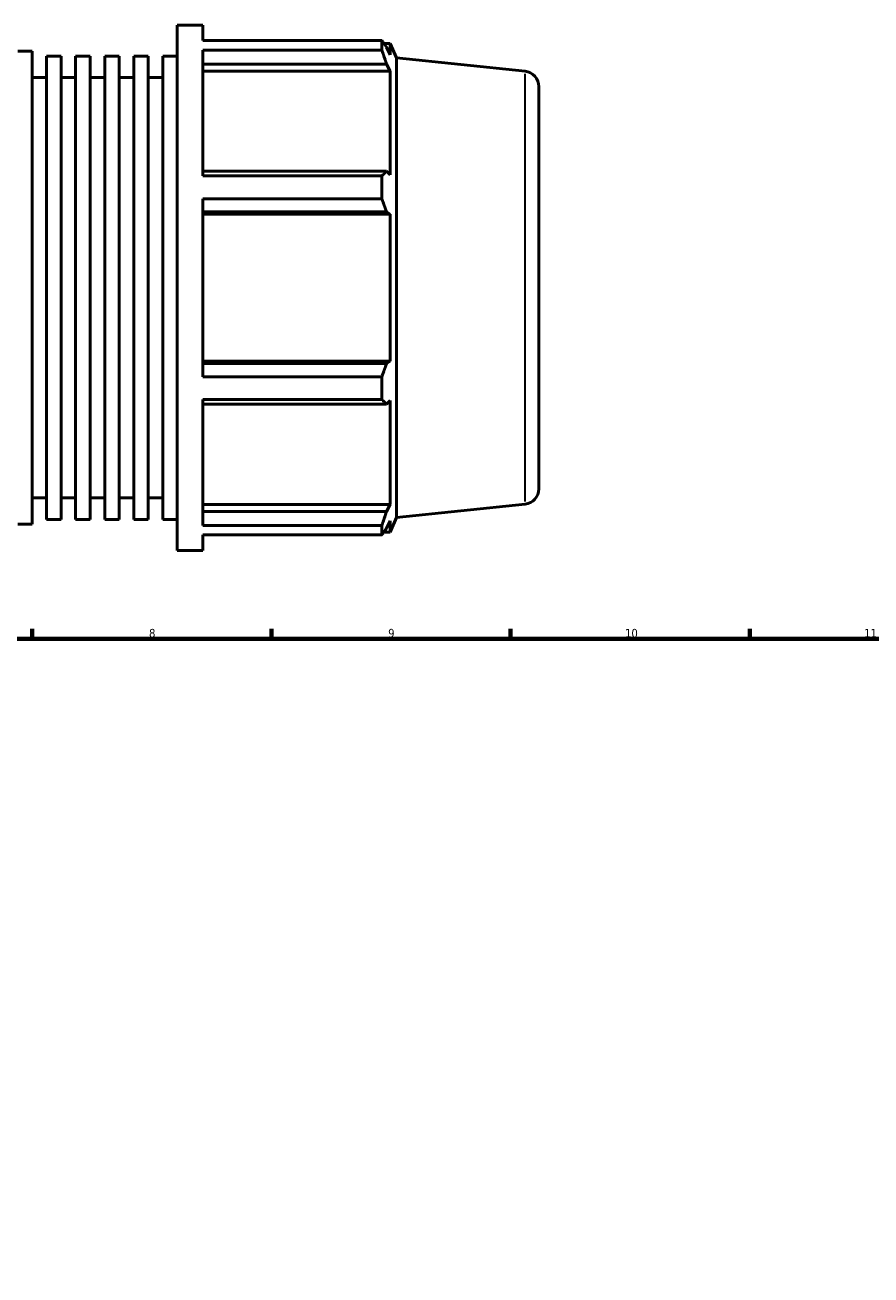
# Model space of a CAD drawing. Header units: millimetres. Extents: x -300 to 1134, y -58 to 846.
# Tile 7 of 9: x 488 to 736, y 388 to 754. Entities that reach past the tile are written whole.
import ezdxf

# ---------------------------------------------------------------- set-up
doc = ezdxf.new("R2010")
doc.units = ezdxf.units.MM
for name, color, linetype, lineweight in [('Border (ISO)', 7, 'Continuous', 70), ('Visible (ISO)', 7, 'Continuous', 50), ('Visible Narrow (ISO)', 7, 'Continuous', 35)]:
    doc.layers.add(name, color=color, linetype=linetype, lineweight=lineweight)
doc.styles.add('Note Text (ISO)', font='tahoma.ttf')

# ---------------------------------------------------------------- blocks, each defined once
blk = doc.blocks.new('Borders Default Border')
at = {"layer": 'Border (ISO)'}
for p, q in [((490.58, 574), (490.58, 576.9)), ((560.67, 574), (560.67, 576.9)), ((630.75, 574), (630.75, 576.9)), ((700.83, 574), (700.83, 576.9))]:
    blk.add_line(p, q, dxfattribs=at)
at = {"layer": 'Border (ISO)', "flags": 128}
blk.add_lwpolyline([(20, 20), (20, 574), (821, 574), (821, 20), (20, 20)], dxfattribs=at)
at = {"layer": 'Border (ISO)', "color": 232, "true_color": 0xca0064, "char_height": 2.5, "attachment_point": 7, "style": 'Note Text (ISO)'}
for s, insert in [('8', (524.81, 574.34)), ('9', (594.88, 574.35)), ('10', (664.29, 574.35)), ('11', (734.37, 574.4))]:
    blk.add_mtext(s, dxfattribs=dict(at, insert=insert))

msp = doc.modelspace()

# ---------------------------------------------------------------- linework, layer by layer
at = {"layer": 'Visible (ISO)'}
for p, q in [((533.077, 599.884), (533.077, 753.884)), ((533.077, 753.884), (540.61, 753.884)), ((540.61, 749.336), (540.61, 753.884)), ((540.61, 749.336), (593.036, 749.336)), ((593.036, 746.551), (593.036, 749.336)), ((593.633, 748.494), (595.436, 748.494)), ((595.436, 745.18), (594.407, 747.383)), ((597.317, 744.269), (595.436, 748.494)), ((595.436, 745.18), (595.436, 748.494)), ((486.388, 746.184), (490.56, 746.184)), ((490.56, 607.584), (490.56, 746.184)), ((494.812, 608.97), (494.812, 744.798)), ((494.812, 744.798), (499.063, 744.798)), ((499.063, 608.97), (499.063, 744.798)), ((503.315, 608.97), (503.315, 744.798)), ((503.315, 744.798), (507.567, 744.798)), ((507.567, 608.97), (507.567, 744.798)), ((511.818, 608.97), (511.818, 744.798)), ((511.818, 744.798), (516.07, 744.798)), ((516.07, 608.97), (516.07, 744.798)), ((520.322, 608.97), (520.322, 744.798)), ((520.322, 744.798), (524.574, 744.798)), ((524.574, 608.97), (524.574, 744.798)), ((528.825, 608.97), (528.825, 744.798)), ((528.825, 744.798), (533.077, 744.798)), ((540.61, 709.679), (540.61, 746.551)), ((593.036, 746.551), (540.61, 746.551)), ((597.317, 609.5), (597.317, 744.269)), ((635.002, 740.308), (597.317, 744.269)), ((540.61, 742.452), (594.407, 742.452)), ((540.61, 740.403), (595.436, 740.403)), ((594.407, 742.452), (595.436, 740.403)), ((595.436, 709.95), (595.436, 740.403)), ((490.56, 738.484), (494.812, 738.484)), ((499.063, 738.484), (503.315, 738.484)), ((507.567, 738.484), (511.818, 738.484)), ((516.07, 738.484), (520.322, 738.484)), ((524.574, 738.484), (528.825, 738.484)), ((639.031, 735.833), (639.031, 617.936)), ((594.407, 711.017), (540.61, 711.017)), ((595.436, 709.95), (594.407, 711.017)), ((540.61, 709.679), (593.036, 709.679)), ((593.036, 702.957), (593.036, 709.679)), ((540.61, 650.812), (540.61, 702.957)), ((593.036, 702.957), (540.61, 702.957)), ((540.61, 699.113), (594.407, 699.113)), ((540.61, 698.418), (595.436, 698.418)), ((594.407, 699.113), (595.436, 698.418)), ((595.436, 655.351), (595.436, 698.418)), ((540.61, 655.351), (595.436, 655.351)), ((594.407, 654.656), (540.61, 654.656)), ((595.436, 655.351), (594.407, 654.656)), ((540.61, 650.812), (593.036, 650.812)), ((593.036, 644.09), (593.036, 650.812)), ((540.61, 607.217), (540.61, 644.09)), ((593.036, 644.09), (540.61, 644.09)), ((540.61, 642.752), (594.407, 642.752)), ((594.407, 642.752), (595.436, 643.819)), ((595.436, 613.365), (595.436, 643.819)), ((490.56, 615.284), (494.812, 615.284)), ((499.063, 615.284), (503.315, 615.284)), ((507.567, 615.284), (511.818, 615.284)), ((516.07, 615.284), (520.322, 615.284)), ((524.574, 615.284), (528.825, 615.284)), ((540.61, 613.365), (595.436, 613.365)), ((595.436, 613.365), (594.407, 611.316)), ((635.002, 613.461), (597.317, 609.5)), ((494.812, 608.97), (499.063, 608.97)), ((503.315, 608.97), (507.567, 608.97)), ((511.818, 608.97), (516.07, 608.97)), ((520.322, 608.97), (524.574, 608.97)), ((528.825, 608.97), (533.077, 608.97)), ((594.407, 611.316), (540.61, 611.316)), ((594.407, 606.386), (595.436, 608.589)), ((597.317, 609.5), (595.436, 605.274)), ((595.436, 605.274), (595.436, 608.589)), ((486.388, 607.584), (490.56, 607.584)), ((540.61, 607.217), (593.036, 607.217)), ((593.036, 604.433), (593.036, 607.217)), ((593.633, 605.274), (595.436, 605.274)), ((540.61, 599.884), (540.61, 604.433)), ((593.036, 604.433), (540.61, 604.433)), ((533.077, 599.884), (540.61, 599.884))]:
    msp.add_line(p, q, dxfattribs=at)
for centre, start, end in [((634.531, 735.833), 0, 84), ((634.531, 617.936), 276, 0)]:
    msp.add_arc(centre, 4.5, start, end, dxfattribs=at)
for points, weights in [([(593.036, 749.336), (593.749, 748.34), (594.407, 747.383)], [1, 1.00140799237, 1.00199934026]), ([(594.407, 742.452), (593.749, 744.46), (593.036, 746.551)], [1.00199934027, 1.00140799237, 1]), ([(593.036, 709.679), (593.749, 710.362), (594.407, 711.017)], [1, 1.00140799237, 1.00199934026]), ([(594.407, 699.113), (593.749, 700.996), (593.036, 702.957)], [1.00199934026, 1.00140799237, 1]), ([(593.036, 650.812), (593.749, 652.773), (594.407, 654.656)], [1, 1.00140799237, 1.00199934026]), ([(594.407, 642.752), (593.749, 643.407), (593.036, 644.09)], [1.00199934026, 1.00140799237, 1]), ([(593.036, 607.217), (593.749, 609.309), (594.407, 611.316)], [1, 1.00140799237, 1.00199934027]), ([(594.407, 606.386), (593.749, 605.429), (593.036, 604.433)], [1.00199934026, 1.00140799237, 1])]:
    msp.add_rational_spline(points, weights, degree=2, dxfattribs=at)
at = {"layer": 'Visible Narrow (ISO)'}
msp.add_line((635.002, 614.242), (635.002, 739.527), dxfattribs=at)

# ---------------------------------------------------------------- block references
msp.add_blockref('Borders Default Border', (0, 0))

doc.saveas('drawing.dxf')
